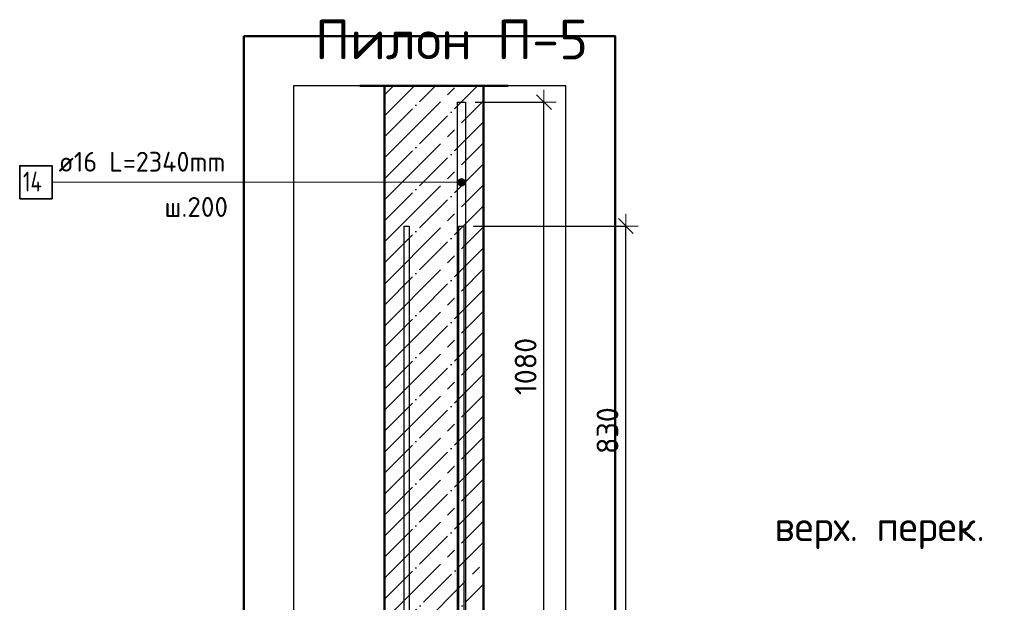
# Model space of a CAD drawing. Header units: millimetres. Extents: x -30645 to 44626, y 46540 to 77351.
# Tile 16 of 84: x -30359 to -28371, y 55196 to 56372. Entities that reach past the tile are written whole.
import ezdxf

# ---------------------------------------------------------------- set-up
doc = ezdxf.new("R2010")
doc.units = ezdxf.units.MM
doc.header["$PDMODE"] = 65
doc.linetypes.add('______11', pattern=[100, 80, -10, 0, -10])
doc.linetypes.add('______5', pattern=[220, 160, -20, 20, -20])
for name, color, linetype, lineweight in [('Standard', 7, 'Continuous', 25), ('Арм.стержн. вертикальными 1', 22, 'Continuous', 35), ('Высотная отметки_ общее', 7, 'Continuous', 13), ('Размерная линия_ общее', 7, 'Continuous', 13)]:
    doc.layers.add(name, color=color, linetype=linetype, lineweight=lineweight)
doc.layers.add('Арм.стержн. вертикальными 2', color=7, linetype='Continuous', lineweight=35, true_color=0x006e00)
doc.styles.add('ISOCPEUR', font='ISOCPEUR')
doc.dimstyles.new('DIMSTYLE_3', dxfattribs={"dimtxt": 44, "dimasz": 50, "dimexe": 0, "dimexo": 0, "dimgap": 22, "dimtad": 2, "dimdec": 0, "dimrnd": 5, "dimzin": 12, "dimdsep": 46, "dimtxsty": 'ISOCPEUR', "dimblk1": 'ALL_ML_STRICH', "dimblk2": 'ALL_ML_STRICH', "dimsah": 1, "dimcen": 0, "dimclrd": 7, "dimclre": 256, "dimclrt": 7, "dimadec": 0, "dimazin": 0, "dimtfac": 1, "dimtdec": 0, "dimtix": 1, "dimtmove": 2, "dimatfit": 3, "dimfxl": 0, "dimtzin": 0, "dimlwd": 0, "dimlwe": -3, "dimarcsym": 0})

# ---------------------------------------------------------------- blocks, each defined once
blk = doc.blocks.new('ALL_ML_STRICH')
at = {"color": 0, "linetype": 'ByBlock', "lineweight": -2}
for p, q in [((0, -0.5), (0, 0.5)), ((-1, 0), (0.5, 0)), ((-0.3, -0.3), (0.3, 0.3))]:
    blk.add_line(p, q, dxfattribs=at)
blk = doc.blocks.new('*D233')
at = {"layer": 'DEFPOINTS', "color": 7, "linetype": 'Continuous', "lineweight": 13, "transparency": 33554687}
for p in [(-29459.1, 56205.6), (-29422.6, 55125.6), (-29300.5, 55125.6)]:
    blk.add_point(p, dxfattribs=at)
at = {"layer": 'Размерная линия_ общее', "color": 253, "linetype": 'Continuous', "lineweight": -2, "true_color": 0xa0a0a0, "transparency": 33554687}
for p, q in [((-29439.1, 56205.6), (-29300.5, 56205.6)), ((-29402.6, 55125.6), (-29300.5, 55125.6))]:
    blk.add_line(p, q, dxfattribs=at)
at = {"layer": 'Размерная линия_ общее', "color": 7, "linetype": 'Continuous', "lineweight": -2, "transparency": 33554687}
blk.add_line((-29300.5, 55125.6), (-29300.5, 56205.6), dxfattribs=at)
at = {"layer": 'Размерная линия_ общее', "color": 7, "linetype": 'Continuous', "lineweight": 13, "transparency": 33554687, "xscale": 50, "yscale": 50, "zscale": 50}
for p, rotation in [((-29300.5, 56205.6), 90), ((-29300.5, 55125.6), 270)]:
    blk.add_blockref('ALL_ML_STRICH', p, dxfattribs=dict(at, rotation=rotation))
at = {"layer": 'Размерная линия_ общее', "color": 7, "linetype": 'Continuous', "lineweight": 13, "transparency": 33554687, "insert": (-29337.5, 55672.2), "char_height": 44, "width": 176, "attachment_point": 5, "rotation": 90, "style": 'ISOCPEUR'}
blk.add_mtext('\\A1;{1080}', dxfattribs=at)
blk = doc.blocks.new('COMPLEX_ELEVATIONDIM_8')
at = {"layer": 'Высотная отметки_ общее', "color": 7, "linetype": 'Continuous', "lineweight": 13, "transparency": 33554687, "insert": (-28835, 55303.5), "char_height": 60, "width": 478.865, "attachment_point": 7, "style": 'ISOCPEUR'}
blk.add_mtext('\\W0.97;верх. перек.', dxfattribs=at)
blk = doc.blocks.new('*D248')
at = {"layer": 'DEFPOINTS', "color": 7, "linetype": 'Continuous', "lineweight": 13, "transparency": 33554687}
for p in [(-29462.6, 55955.6), (-29422.6, 55125.6), (-29135.2, 55125.6)]:
    blk.add_point(p, dxfattribs=at)
at = {"layer": 'Размерная линия_ общее', "color": 253, "linetype": 'Continuous', "lineweight": -2, "true_color": 0xa0a0a0, "transparency": 33554687}
for p, q in [((-29442.6, 55955.6), (-29135.2, 55955.6)), ((-29402.6, 55125.6), (-29135.2, 55125.6))]:
    blk.add_line(p, q, dxfattribs=at)
at = {"layer": 'Размерная линия_ общее', "color": 7, "linetype": 'Continuous', "lineweight": -2, "transparency": 33554687}
blk.add_line((-29135.2, 55125.6), (-29135.2, 55955.6), dxfattribs=at)
at = {"layer": 'Размерная линия_ общее', "color": 7, "linetype": 'Continuous', "lineweight": 13, "transparency": 33554687, "xscale": 50, "yscale": 50, "zscale": 50}
for p, rotation in [((-29135.2, 55955.6), 90), ((-29135.2, 55125.6), 270)]:
    blk.add_blockref('ALL_ML_STRICH', p, dxfattribs=dict(at, rotation=rotation))
at = {"layer": 'Размерная линия_ общее', "color": 7, "linetype": 'Continuous', "lineweight": 13, "transparency": 33554687, "insert": (-29172.2, 55542.8), "char_height": 44, "width": 132, "attachment_point": 5, "rotation": 90, "style": 'ISOCPEUR'}
blk.add_mtext('\\A1;{830}', dxfattribs=at)

msp = doc.modelspace()

# ---------------------------------------------------------------- hatches: boundary and pattern name
at = {"layer": 'Арм.стержн. вертикальными 2', "linetype": 'Continuous', "lineweight": 13, "transparency": 33554687}
for points in [[(-29473.5, 56040.4), (-29473.5, 56047.9), (-29474.6, 56044.1)], [(-29473.5, 56047.9), (-29470.8, 56037.7), (-29470.8, 56050.6)], [(-29473.5, 56047.9), (-29473.5, 56040.4), (-29470.8, 56037.7)], [(-29470.8, 56050.6), (-29467.1, 56036.6), (-29467.1, 56051.6)], [(-29470.8, 56050.6), (-29470.8, 56037.7), (-29467.1, 56036.6)], [(-29467.1, 56051.6), (-29467.1, 56036.6), (-29463.3, 56037.7)], [(-29467.1, 56051.6), (-29463.3, 56037.7), (-29463.3, 56050.6)], [(-29463.3, 56050.6), (-29463.3, 56037.7), (-29460.6, 56040.4)], [(-29463.3, 56050.6), (-29460.6, 56040.4), (-29460.6, 56047.9)], [(-29460.6, 56047.9), (-29460.6, 56040.4), (-29459.6, 56044.1)]]:
    msp.add_hatch(color=7, dxfattribs=at).paths.add_polyline_path(points)

# ---------------------------------------------------------------- linework, layer by layer
at = {"color": 52, "linetype": 'Continuous', "lineweight": -3, "transparency": 33554687}
for p, q in [((-29806.6, 56238.9), (-29806.6, 51495.4)), ((-29256.6, 56238.9), (-29806.6, 56238.9)), ((-29806.6, 56238.9), (-29806.6, 51495.4)), ((-29256.6, 56238.9), (-29806.6, 56238.9)), ((-29256.6, 51495.4), (-29256.6, 56238.9)), ((-29256.6, 51495.4), (-29256.6, 56238.9))]:
    msp.add_line(p, q, dxfattribs=at)
at = {"color": 7, "linetype": 'Continuous', "lineweight": 50, "transparency": 33554687}
for p, q in [((-29672.6, 56238.9), (-29372.6, 56238.9)), ((-29622.6, 56238.9), (-29622.6, 55125.6)), ((-29422.6, 55125.6), (-29422.6, 56238.9))]:
    msp.add_line(p, q, dxfattribs=at)
at = {"color": 253, "linetype": '______11', "lineweight": -3, "true_color": 0xababab, "transparency": 33554687}
for p, q in [((-29622.6, 56050.8), (-29434.5, 56238.9)), ((-29622.6, 56135.7), (-29519.4, 56238.9)), ((-29622.6, 56220.6), (-29604.2, 56238.9)), ((-29622.6, 55966), (-29422.6, 56166)), ((-29622.6, 55881.1), (-29422.6, 56081.1)), ((-29622.6, 55796.3), (-29422.6, 55996.3)), ((-29622.6, 55711.4), (-29422.6, 55911.4)), ((-29622.6, 55626.6), (-29422.6, 55826.6)), ((-29622.6, 55541.7), (-29422.6, 55741.7)), ((-29622.6, 55456.9), (-29422.6, 55656.9)), ((-29622.6, 55372), (-29422.6, 55572)), ((-29622.6, 55287.2), (-29422.6, 55487.2)), ((-29622.6, 55202.3), (-29422.6, 55402.3)), ((-29614.4, 55125.6), (-29422.6, 55317.5)), ((-29529.6, 55125.6), (-29422.6, 55232.6))]:
    msp.add_line(p, q, dxfattribs=at)
at = {"color": 253, "linetype": '______5', "lineweight": -3, "true_color": 0xababab, "transparency": 33554687}
for p, q in [((-29622.6, 56093.3), (-29476.9, 56238.9)), ((-29622.6, 56178.1), (-29561.8, 56238.9)), ((-29622.6, 56008.4), (-29422.6, 56208.4)), ((-29622.6, 55923.6), (-29422.6, 56123.6)), ((-29622.6, 55838.7), (-29422.6, 56038.7)), ((-29622.6, 55753.9), (-29422.6, 55953.9)), ((-29622.6, 55669), (-29422.6, 55869)), ((-29622.6, 55584.2), (-29422.6, 55784.2)), ((-29622.6, 55499.3), (-29422.6, 55699.3)), ((-29622.6, 55414.5), (-29422.6, 55614.5)), ((-29622.6, 55329.6), (-29422.6, 55529.6)), ((-29622.6, 55244.7), (-29422.6, 55444.7)), ((-29622.6, 55159.9), (-29422.6, 55359.9)), ((-29572, 55125.6), (-29422.6, 55275))]:
    msp.add_line(p, q, dxfattribs=at)
at = {"layer": 'Standard', "color": 7, "linetype": 'Continuous', "lineweight": 50, "transparency": 33554687}
msp.add_lwpolyline([(-29906.6, 51395.4), (-29156.6, 51395.4), (-29156.6, 56338.9), (-29906.6, 56338.9), (-29906.6, 51395.4)], dxfattribs=at)
at = {"layer": 'Арм.стержн. вертикальными 1', "color": 4, "linetype": 'Continuous', "lineweight": 25, "transparency": 33554687}
for points in [[(-29582.6, 51825.6), (-29582.6, 55955.6), (-29572.6, 55955.6), (-29572.6, 51825.6), (-29582.6, 51825.6)], [(-29582.6, 51825.6), (-29582.6, 55955.6), (-29572.6, 55955.6), (-29572.6, 51825.6), (-29582.6, 51825.6)], [(-29472.6, 51825.6), (-29472.6, 55955.6), (-29462.6, 55955.6), (-29462.6, 51825.6), (-29472.6, 51825.6)], [(-29472.6, 51825.6), (-29472.6, 55955.6), (-29462.6, 55955.6), (-29462.6, 51825.6), (-29472.6, 51825.6)]]:
    msp.add_lwpolyline(points, dxfattribs=at)
at = {"layer": 'Арм.стержн. вертикальными 2', "color": 7, "linetype": 'Continuous', "lineweight": 13, "transparency": 33554687}
for p, q in [((-30294, 56044.1), (-29690, 56044.1)), ((-29690, 56044.1), (-29467.1, 56044.1)), ((-29474.6, 56044.1), (-29474.6, 56044.1)), ((-29467.1, 56051.6), (-29467.1, 56051.6)), ((-29459.6, 56044.1), (-29459.6, 56044.1)), ((-29467.1, 56036.6), (-29467.1, 56036.6))]:
    msp.add_line(p, q, dxfattribs=at)
at = {"layer": 'Арм.стержн. вертикальными 2', "color": 7, "linetype": 'Continuous', "lineweight": 25, "transparency": 33554687}
msp.add_lwpolyline([(-29459.1, 56205.6), (-29459.1, 53865.6), (-29475.1, 53865.6), (-29475.1, 56205.6), (-29459.1, 56205.6)], dxfattribs=at)
at = {"layer": 'Арм.стержн. вертикальными 2', "color": 7, "linetype": 'Continuous', "lineweight": 35, "transparency": 33554687}
msp.add_lwpolyline([(-30359.3, 56010.8), (-30294, 56010.8), (-30294, 56077.5), (-30359.3, 56077.5), (-30359.3, 56010.8)], dxfattribs=at)
at = {"layer": 'Арм.стержн. вертикальными 2', "color": 7, "linetype": 'Continuous', "lineweight": 13, "transparency": 33554687}
msp.add_circle((-29467.1, 56044.1), 7.5, dxfattribs=at)

# ---------------------------------------------------------------- block references
at = {"layer": 'Высотная отметки_ общее', "color": 7, "linetype": 'Continuous', "lineweight": 13, "transparency": 33554687}
msp.add_blockref('COMPLEX_ELEVATIONDIM_8', (0, 0), dxfattribs=at)

# ---------------------------------------------------------------- texts
at = {"layer": 'Standard', "color": 7, "linetype": 'Continuous', "lineweight": 13, "transparency": 33554687, "attachment_point": 4, "style": 'ISOCPEUR'}
for s, insert, char_height, width in [('\\A1;{\\fISOCPEUR|i0|b0;\\H80.000000;\\W1.000000;\\C7;Пилон П-5}\\P', (-29762.8, 56332.2), 80, 550.788), ('\\A1;{\\fISOCPEUR|i0|b0;\\H40.000000;\\W1.000000;\\C7;ш.200}\\P', (-30067.2, 55994.2), 40, 150.857)]:
    msp.add_mtext(s, dxfattribs=dict(at, insert=insert, char_height=char_height, width=width))
at = {"layer": 'Арм.стержн. вертикальными 2', "color": 7, "linetype": 'Continuous', "lineweight": 25, "transparency": 33554687, "char_height": 40, "attachment_point": 7, "style": 'ISOCPEUR'}
for s, insert, width in [('\\W0.96;ø16 L=2340mm ', (-30280.7, 56065.5), 395.02), ('\\W0.76;14', (-30352.7, 56025.5), 67.275)]:
    msp.add_mtext(s, dxfattribs=dict(at, insert=insert, width=width))

# ---------------------------------------------------------------- dimensions: what is measured, and where the dimension line sits
at = {"layer": 'Размерная линия_ общее', "color": 7, "linetype": 'Continuous', "lineweight": 13, "transparency": 33554687}
for base, p2, picture, middle in [((-29300.5, 56205.6), (-29439.1, 56205.6), '*D233', (-29337.5, 55672.2)), ((-29135.2, 55955.6), (-29442.6, 55955.6), '*D248', (-29172.2, 55542.8))]:
    dim = msp.add_linear_dim(base=base, p1=(-29402.6, 55125.6), p2=p2, angle=90, dimstyle='DIMSTYLE_3', override={"dimpost": '<>', "dimclrd": 7, "dimclre": 253, "dimclrt": 7, "dimlwd": 0, "dimlwe": 65533}, dxfattribs=at)
    dim.commit()
    dim.dimension.update_dxf_attribs({"geometry": picture, "text_midpoint": middle, "dimtype": 160})

doc.saveas('drawing.dxf')
